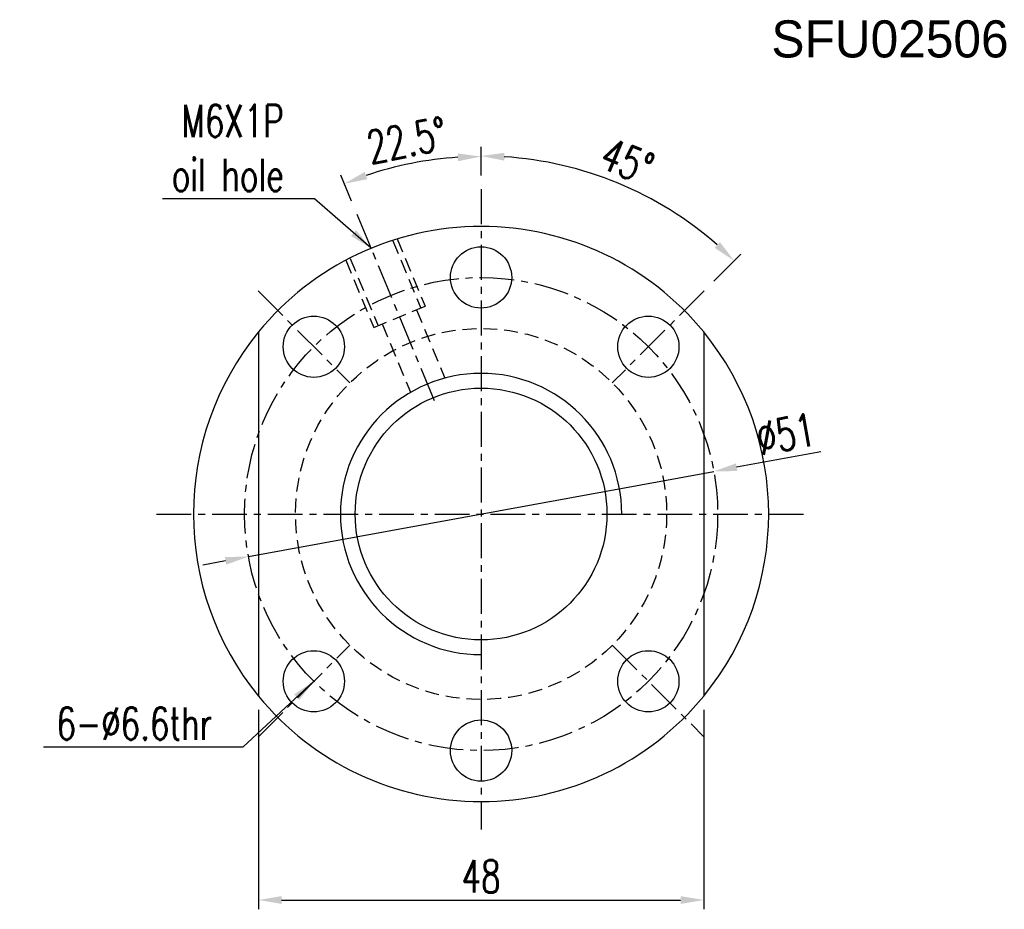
# Model space of a CAD drawing. Extents: x 30 to 228, y 66 to 165.
# Tile 1 of 53: x 30 to 136, y 69 to 165. Entities that reach past the tile are written whole.
import ezdxf

# ---------------------------------------------------------------- set-up
doc = ezdxf.new("R2010")
doc.units = 0
doc.header["$LTSCALE"] = 3
doc.header["$MEASUREMENT"] = 0
doc.header["$PDMODE"] = 1
doc.linetypes.add('CENTER', pattern=[2, 1.25, -0.25, 0.25, -0.25])
doc.linetypes.add('DASHED', pattern=[0.75, 0.5, -0.25])
doc.layers.get('DEFPOINTS').update_dxf_attribs({"linetype": 'CONTINUOUS'})
for name, color, linetype in [('CL', 1, 'CENTER'), ('DIM', 4, 'CONTINUOUS'), ('HID', 2, 'DASHED'), ('OUT', 3, 'CONTINUOUS')]:
    doc.layers.add(name, color=color, linetype=linetype)
doc.styles.add('DIM-7', font='SIMPLEX.shx', dxfattribs={"width": 0.7, "bigfont": 'chineset.shx'})
doc.dimstyles.new('CNS', dxfattribs={"dimtxt": 3.5, "dimasz": 2.5, "dimexe": 1, "dimexo": 1.5, "dimgap": 0.09, "dimtad": 0, "dimdsep": 46, "dimtxsty": 'DIM-7', "dimcen": 0.09, "dimclrd": 1, "dimclre": 1, "dimclrt": 4, "dimadec": 0, "dimazin": 0, "dimtfac": 1, "dimtix": 1, "dimtmove": 2, "dimatfit": 3, "dimfxl": 1, "dimtvp": 0.971429, "dimtolj": 1, "dimarcsym": 0})

# ---------------------------------------------------------------- blocks, each defined once
blk = doc.blocks.new('*D21')
at = {"layer": 'DEFPOINTS', "color": 0, "transparency": 16777216}
for p in [(55.75, 91.62), (103.75, 91.62), (103.75, 69.63)]:
    blk.add_point(p, dxfattribs=at)
at = {"layer": 'DIM', "color": 4, "lineweight": -2, "transparency": 16777216}
for p, q in [((55.75, 90.12), (55.75, 68.63)), ((103.75, 90.12), (103.75, 68.63)), ((58.25, 69.63), (101.25, 69.63))]:
    blk.add_line(p, q, dxfattribs=at)
at = {"layer": 'DIM', "color": 4, "transparency": 16777216}
for points in [[(58.25, 70.05), (58.25, 69.21), (55.75, 69.63)], [(101.25, 70.05), (101.25, 69.21), (103.75, 69.63)]]:
    blk.add_solid(points, dxfattribs=at)
at = {"layer": 'DIM', "color": 4, "transparency": 16777216, "insert": (79.75, 72.18), "char_height": 3.5, "attachment_point": 5, "style": 'DIM-7'}
blk.add_mtext('\\A1;48', dxfattribs=at)
blk = doc.blocks.new('*D22')
at = {"layer": 'DEFPOINTS', "color": 0, "transparency": 16777216}
for p in [(74.72, 149.44), (79.75, 146.24), (66.36, 143.57), (74.79, 123.22), (79.75, 76.24)]:
    blk.add_point(p, dxfattribs=at)
at = {"layer": 'DIM', "color": 4, "lineweight": -2, "transparency": 16777216}
for p, q in [((79.75, 147.74), (79.75, 150.77)), ((65.78, 144.96), (64.62, 147.76))]:
    blk.add_line(p, q, dxfattribs=at)
blk.add_arc((79.75, 111.24), 38.53, 93.7183, 108.7817, dxfattribs=at)
at = {"layer": 'DIM', "color": 4, "transparency": 16777216}
for points in [[(77.24, 150.1), (77.27, 149.27), (79.75, 149.77)], [(67.49, 147.33), (67.2, 148.11), (65.01, 146.84)]]:
    blk.add_solid(points, dxfattribs=at)
at = {"layer": 'DIM', "color": 4, "transparency": 16777216, "insert": (71.74, 151.53), "char_height": 3.5, "attachment_point": 5, "rotation": 11.25, "style": 'DIM-7'}
blk.add_mtext('\\A1;22.5°', dxfattribs=at)
blk = doc.blocks.new('*D24')
at = {"layer": 'DEFPOINTS', "color": 0, "transparency": 16777216}
for p in [(79.75, 146.24), (99.05, 144.66), (103.79, 135.28), (93.89, 125.38), (79.75, 77.24)]:
    blk.add_point(p, dxfattribs=at)
at = {"layer": 'DIM', "color": 4, "lineweight": -2, "transparency": 16777216}
for p, q in [((79.75, 147.74), (79.75, 150.83)), ((104.85, 136.34), (107.75, 139.24))]:
    blk.add_line(p, q, dxfattribs=at)
blk.add_arc((79.75, 111.24), 38.59, 48.7121, 86.2879, dxfattribs=at)
at = {"layer": 'DIM', "color": 4, "transparency": 16777216}
for points in [[(82.24, 149.33), (82.26, 150.17), (79.75, 149.83)], [(105.5, 140.54), (104.93, 139.93), (107.04, 138.53)]]:
    blk.add_solid(points, dxfattribs=at)
at = {"layer": 'DIM', "color": 4, "transparency": 16777216, "insert": (95.5, 149.25), "char_height": 3.5, "attachment_point": 5, "rotation": 337.5, "style": 'DIM-7'}
blk.add_mtext('\\A1;45°', dxfattribs=at)
blk = doc.blocks.new('*D25')
at = {"layer": 'DEFPOINTS', "color": 0, "transparency": 16777216}
for p in [(104.83, 115.83), (54.67, 106.65)]:
    blk.add_point(p, dxfattribs=at)
at = {"layer": 'DIM', "color": 4, "lineweight": -2, "transparency": 16777216}
for p, q in [((116.37, 117.95), (107.29, 116.28)), ((54.67, 106.65), (104.83, 115.83)), ((52.21, 106.19), (49.75, 105.74))]:
    blk.add_line(p, q, dxfattribs=at)
at = {"layer": 'DIM', "color": 4, "transparency": 16777216}
for points in [[(107.22, 116.69), (107.37, 115.87), (104.83, 115.83)], [(52.13, 106.6), (52.28, 105.78), (54.67, 106.65)]]:
    blk.add_solid(points, dxfattribs=at)
at = {"layer": 'DIM', "color": 4, "transparency": 16777216, "insert": (112.6, 119.85), "char_height": 3.5, "attachment_point": 5, "rotation": 10.3776, "style": 'DIM-7'}
blk.add_mtext('\\A1;∅51', dxfattribs=at)

msp = doc.modelspace()

# ---------------------------------------------------------------- linework, layer by layer
at = {"layer": 'CL', "color": 7}
for p, q in [((79.75, 146.238), (79.75, 77.238)), ((66.356, 143.574), (74.787, 123.221)), ((55.709, 135.28), (65.608, 125.381)), ((103.792, 135.28), (93.892, 125.381)), ((44.75, 111.238), (114.75, 111.238)), ((55.709, 87.197), (65.608, 97.096)), ((93.892, 97.096), (103.792, 87.197))]:
    msp.add_line(p, q, dxfattribs=at)
msp.add_circle((79.75, 111.238), 25.5, dxfattribs=at)
at = {"layer": 'DIM', "color": 7}
for radius, start, end in [(31, 140.73197, 219.26803), (31, 320.73197, 39.26803), (15.16, 360, 270)]:
    msp.add_arc((79.75, 111.238), radius, start, end, dxfattribs=at)
at = {"layer": 'HID', "color": 7}
for p, q in [((70.252, 140.701), (73.258, 133.444)), ((70.714, 140.892), (73.72, 133.636)), ((65.171, 138.596), (68.177, 131.34)), ((65.633, 138.788), (68.639, 131.531)), ((68.177, 131.34), (73.72, 133.636)), ((72.796, 133.253), (75.847, 125.887)), ((69.101, 131.722), (72.152, 124.357))]:
    msp.add_line(p, q, dxfattribs=at)
msp.add_circle((79.75, 111.238), 20, dxfattribs=at)
at = {"layer": 'OUT', "color": 7}
for p, q in [((55.75, 130.86), (55.75, 91.617)), ((103.75, 130.86), (103.75, 91.617))]:
    msp.add_line(p, q, dxfattribs=at)
for centre, radius in [((79.75, 136.738), 3.3), ((61.719, 129.27), 3.3), ((97.781, 129.27), 3.3), ((79.75, 111.238), 13.57), ((61.719, 93.207), 3.3), ((97.781, 93.207), 3.3), ((79.75, 85.738), 3.3)]:
    msp.add_circle(centre, radius, dxfattribs=at)
for start, end in [(39.26803, 140.73197), (219.26803, 320.73197)]:
    msp.add_arc((79.75, 111.238), 31, start, end, dxfattribs=at)

# ---------------------------------------------------------------- texts
at = {"layer": 'DIM', "color": 0}
msp.add_text('SFU02506', height=4, dxfattribs=at).set_placement((111.043, 160.451))
at = {"layer": 'DIM', "color": 7, "char_height": 3.5, "attachment_point": 6, "style": 'DIM-7'}
for s, insert in [('M6X1P\\Poil hole', (58.479, 150.692)), ('6-%%C6.6thr', (50.774, 88.645))]:
    msp.add_mtext(s, dxfattribs=dict(at, insert=insert))

# ---------------------------------------------------------------- dimensions: what is measured, and where the dimension line sits
at = {"layer": 'DIM', "color": 7}
for base, line1, line2, override, picture, middle in [((74.721, 149.439), ((79.75, 146.238), (79.75, 76.238)), ((66.356, 143.574), (74.787, 123.221)), {"dimgap": 0.8, "dimtad": 1, "dimclrd": 4, "dimclre": 4, "dimadec": 2, "dimazin": 2, "dimtmove": 0}, '*D22', (71.736, 151.529)), ((99.047, 144.661), ((79.75, 146.238), (79.75, 77.238)), ((103.792, 135.28), (93.892, 125.381)), {"dimgap": 0.8, "dimtad": 1, "dimclrd": 4, "dimclre": 4, "dimtmove": 0}, '*D24', (95.495, 149.25))]:
    dim = msp.add_angular_dim_2l(base=base, line1=line1, line2=line2, dimstyle='CNS', override=override, dxfattribs=at)
    dim.commit()
    dim.dimension.update_dxf_attribs({"geometry": picture, "text_midpoint": middle})
dim = msp.add_diameter_dim_2p(p1=(54.667, 106.645), p2=(104.833, 115.832), dimstyle='CNS', override={"dimgap": 0.8, "dimtad": 1, "dimclrd": 4, "dimclre": 4, "dimtmove": 0}, dxfattribs=at)
dim.commit()
dim.dimension.update_dxf_attribs({"geometry": '*D25', "text_midpoint": (112.604, 119.847)})
dim = msp.add_linear_dim(base=(103.75, 69.629), p1=(55.75, 91.617), p2=(103.75, 91.617), angle=180, dimstyle='CNS', override={"dimgap": 0.8, "dimtad": 1, "dimclrd": 4, "dimclre": 4, "dimtmove": 0}, dxfattribs=at)
dim.commit()
dim.dimension.update_dxf_attribs({"geometry": '*D21', "text_midpoint": (79.75, 72.179)})

# ---------------------------------------------------------------- leaders
at = {"layer": 'DIM', "color": 7, "annotation_type": 0, "has_hookline": 1, "hookline_direction": 1}
for points, text_width in [([(67.887, 139.879), (61.779, 145.226), (59.279, 145.226)], 13.067), ([(61.719, 93.207), (54.074, 86.095), (51.574, 86.095)], 18.2)]:
    msp.add_leader(points, dimstyle='CNS', override={"dimgap": 0.8, "dimtad": 1, "dimclrd": 4, "dimclre": 4}, dxfattribs=dict(at, text_width=text_width))

doc.saveas('drawing.dxf')
